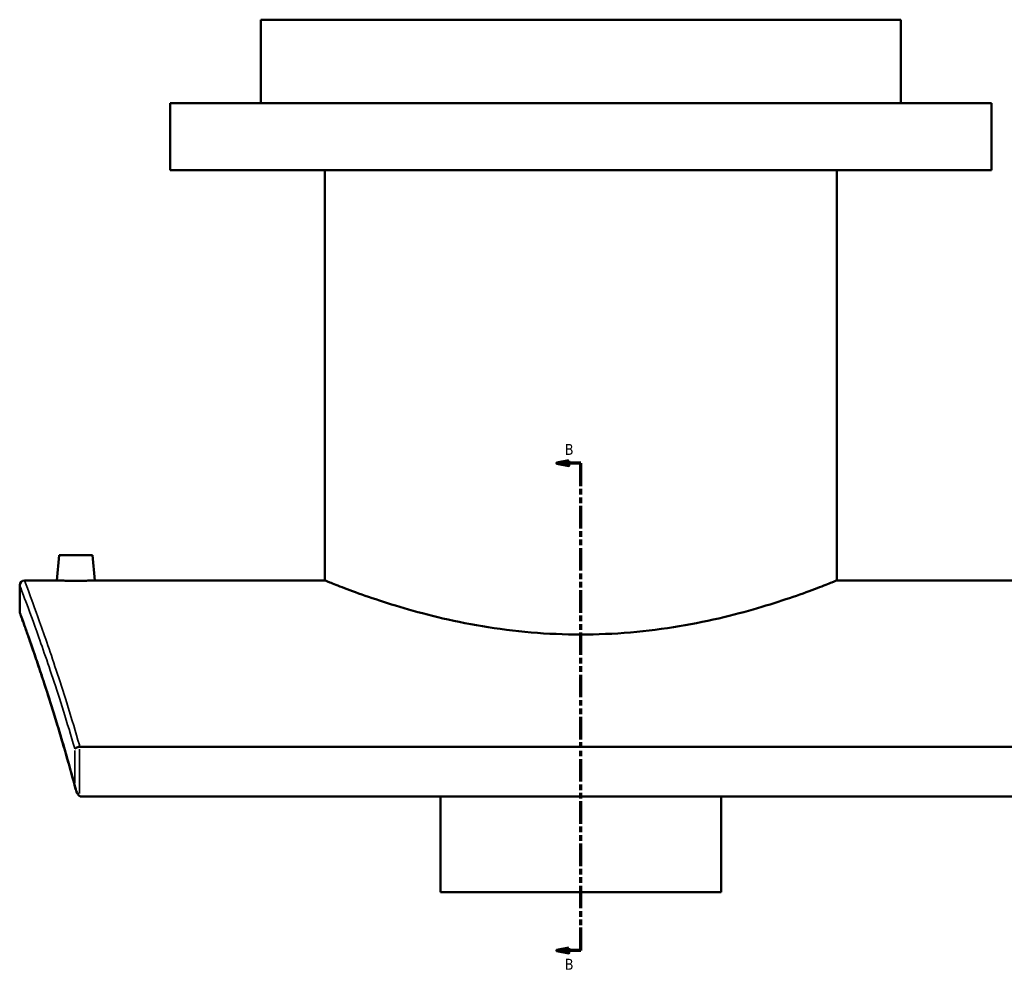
# Model space of a CAD drawing. Header units: millimetres. Extents: x -604 to 1138, y -275 to 905.
# Tile 1 of 11: x -604 to -192, y 76 to 473. Entities that reach past the tile are written whole.
import ezdxf

# ---------------------------------------------------------------- set-up
doc = ezdxf.new("R2010")
doc.units = ezdxf.units.MM
doc.linetypes.add('DOUBLE_DASH_CHAIN', pattern=[1.2403, 0.6614, -0.0827, 0.1654, -0.0827, 0.1654, -0.0827])
for name, color, linetype, lineweight in [('Section Line (ANSI)', 7, 'DOUBLE_DASH_CHAIN', 70), ('Visible (ANSI)', 7, 'Continuous', 50), ('Visible Narrow (ANSI)', 7, 'Continuous', 35)]:
    doc.layers.add(name, color=color, linetype=linetype, lineweight=lineweight)
doc.styles.add('Label Text (ANSI)', font='tahoma.ttf')

# ---------------------------------------------------------------- blocks, each defined once
blk = doc.blocks.new('2dTransSection0')
at = {"layer": 'Section Line (ANSI)', "linetype": 'Continuous'}
for p, q in [((-374.1, 288.23), (-379.1, 287.23)), ((-374.1, 287.23), (-379.1, 287.23)), ((-379.1, 287.23), (-374.1, 286.23)), ((-374.1, 286.23), (-374.1, 288.23)), ((-369.1, 287.23), (-374.1, 287.23)), ((-369.1, 277.64), (-369.1, 287.23)), ((-369.1, 83.06), (-369.1, 92.65)), ((-374.1, 84.06), (-379.1, 83.06)), ((-374.1, 83.06), (-379.1, 83.06)), ((-379.1, 83.06), (-374.1, 82.06)), ((-374.1, 82.06), (-374.1, 84.06)), ((-369.1, 83.06), (-374.1, 83.06))]:
    blk.add_line(p, q, dxfattribs=at)
at = {"layer": 'Section Line (ANSI)', "linetype": 'DOUBLE_DASH_CHAIN', "ltscale": 14.26161}
blk.add_line((-369.1, 83.06), (-369.1, 287.23), dxfattribs=at)
at = {"layer": 'Section Line (ANSI)', "linetype": 'Continuous', "flags": 128}
for points in [[(-374.1, 288.23), (-379.1, 287.23), (-374.1, 286.23), (-374.1, 288.23)], [(-374.1, 84.06), (-379.1, 83.06), (-374.1, 82.06), (-374.1, 84.06)]]:
    blk.add_lwpolyline(points, dxfattribs=at)
at = {"layer": 'Section Line (ANSI)'}
for points in [[(-374.1, 288.23), (-379.1, 287.23), (-374.1, 286.23), (-374.1, 288.23)], [(-374.1, 84.06), (-379.1, 83.06), (-374.1, 82.06), (-374.1, 84.06)]]:
    blk.add_solid(points, dxfattribs=at)
at = {"layer": 'Section Line (ANSI)', "char_height": 4.57, "attachment_point": 7, "style": 'Label Text (ANSI)'}
for insert in [(-375.85, 290.73), (-375.85, 74.99)]:
    blk.add_mtext('B', dxfattribs=dict(at, insert=insert))

msp = doc.modelspace()

# ---------------------------------------------------------------- linework, layer by layer
at = {"layer": 'Visible (ANSI)'}
for p, q in [((-235.1, 473.11), (-503.1, 473.11)), ((-503.1, 438.11), (-503.1, 473.11)), ((-235.1, 438.11), (-235.1, 473.11)), ((-197.1, 438.11), (-541.1, 438.11)), ((-541.1, 410.11), (-541.1, 438.11)), ((-197.1, 410.11), (-197.1, 438.11)), ((-197.1, 410.11), (-541.1, 410.11)), ((-476.3, 238.11), (-476.3, 410.11)), ((-261.9, 238.11), (-261.9, 410.11)), ((-587.6, 248.71), (-588.53, 238.11)), ((-573.6, 248.71), (-587.6, 248.71)), ((-573.6, 248.71), (-572.68, 238.11)), ((-604.1, 225.11), (-604.1, 236.11)), ((-602.1, 238.11), (-588.53, 238.11)), ((-572.68, 238.11), (-476.3, 238.11)), ((-261.9, 238.11), (-165.53, 238.11)), ((-159.31, 168.42), (-578.89, 168.42)), ((-578.15, 147.53), (-160.06, 147.53)), ((-427.85, 107.47), (-427.85, 147.53)), ((-310.35, 147.53), (-310.35, 107.47)), ((-427.85, 107.47), (-310.35, 107.47))]:
    msp.add_line(p, q, dxfattribs=at)
for centre, start, end in [((-602.1, 236.11), 90, 180), ((-602.1, 225.11), 180, 200.0034)]:
    msp.add_arc(centre, 2, start, end, dxfattribs=at)
for points, knots in [([(-572.68, 238.11), (-572.68, 238.11), (-572.88, 238.1), (-573.68, 238.08), (-574.29, 238.06), (-575.7, 238.03), (-576.59, 238.02), (-578.55, 238), (-579.61, 237.99), (-580.6, 237.99), (-581.6, 237.99), (-582.66, 238), (-584.62, 238.02), (-585.51, 238.03), (-586.91, 238.06), (-587.52, 238.08), (-588.33, 238.1), (-588.53, 238.11), (-588.53, 238.11)], [3.585948, 3.585948, 3.585948, 3.585948, 3.884732, 3.884732, 4.183517, 4.183517, 4.48239, 4.48239, 4.781264, 4.781264, 4.781264, 5.080138, 5.080138, 5.379011, 5.379011, 5.677796, 5.677796, 5.97658, 5.97658, 5.97658, 5.97658]), ([(-261.9, 238.11), (-261.9, 238.11), (-262.56, 237.84), (-265.32, 236.74), (-267.41, 235.92), (-272.9, 233.84), (-276.31, 232.59), (-284.15, 229.89), (-288.59, 228.44), (-298.02, 225.63), (-303.35, 224.16), (-314.98, 221.36), (-321.28, 220.05), (-334.45, 217.84), (-341.35, 216.94), (-355.26, 215.75), (-362.28, 215.46), (-375.92, 215.46), (-382.95, 215.75), (-396.86, 216.94), (-403.75, 217.84), (-416.93, 220.05), (-423.23, 221.36), (-434.86, 224.16), (-440.19, 225.63), (-449.62, 228.44), (-454.05, 229.89), (-461.9, 232.59), (-465.31, 233.84), (-470.8, 235.92), (-472.89, 236.74), (-475.64, 237.84), (-476.3, 238.11), (-476.3, 238.11)], [16.357902, 16.357902, 16.357902, 16.357902, 18.401553, 18.401553, 20.445204, 20.445204, 22.488855, 22.488855, 24.532506, 24.532506, 26.578331, 26.578331, 28.624155, 28.624155, 30.669979, 30.669979, 32.715804, 32.715804, 34.761628, 34.761628, 36.807452, 36.807452, 38.853277, 38.853277, 40.899101, 40.899101, 42.942752, 42.942752, 44.986403, 44.986403, 47.030055, 47.030055, 49.073706, 49.073706, 49.073706, 49.073706]), ([(-603.98, 224.43), (-603.98, 224.43), (-603.96, 224.36), (-603.87, 224.1), (-603.79, 223.91), (-603.61, 223.39), (-603.49, 223.07), (-603.21, 222.29), (-603.05, 221.84), (-602.68, 220.81), (-602.47, 220.24), (-602.01, 218.95), (-601.76, 218.25), (-601.21, 216.72), (-600.92, 215.89), (-600.3, 214.11), (-599.96, 213.16), (-598.91, 210.13), (-598.12, 207.87), (-596.43, 202.88), (-595.52, 200.15), (-593.58, 194.26), (-592.55, 191.09), (-590.41, 184.32), (-589.29, 180.73), (-587, 173.14), (-585.82, 169.15), (-583.43, 160.79), (-582.22, 156.41), (-581, 151.87)], [23.915046, 23.915046, 23.915046, 23.915046, 24.905248, 24.905248, 25.895451, 25.895451, 26.885654, 26.885654, 27.875857, 27.875857, 28.866059, 28.866059, 29.856262, 29.856262, 30.846465, 30.846465, 31.836667, 31.836667, 33.817073, 33.817073, 35.797478, 35.797478, 37.777884, 37.777884, 39.758289, 39.758289, 41.738694, 41.738694, 43.7191, 43.7191, 43.7191, 43.7191]), ([(-580.69, 150.71), (-581.92, 155.32), (-583.14, 159.76), (-585.56, 168.25), (-586.75, 172.31), (-589.07, 180.01), (-590.2, 183.66), (-592.37, 190.53), (-593.41, 193.76), (-595.38, 199.75), (-596.31, 202.52), (-597.6, 206.32), (-598.01, 207.53), (-598.8, 209.83), (-599.18, 210.92), (-599.9, 212.97), (-600.23, 213.94), (-600.87, 215.75), (-601.17, 216.59), (-601.72, 218.15), (-601.98, 218.86), (-602.44, 220.16), (-602.65, 220.75), (-603.03, 221.8), (-603.2, 222.26), (-603.55, 223.24), (-603.71, 223.69), (-603.93, 224.28), (-603.98, 224.43), (-603.98, 224.43)], [3.943081, 3.943081, 3.943081, 3.943081, 5.940278, 5.940278, 7.937474, 7.937474, 9.934671, 9.934671, 11.931867, 11.931867, 13.929064, 13.929064, 14.927662, 14.927662, 15.92626, 15.92626, 16.924858, 16.924858, 17.923456, 17.923456, 18.922055, 18.922055, 19.920653, 19.920653, 20.919251, 20.919251, 22.417148, 22.417148, 23.915046, 23.915046, 23.915046, 23.915046]), ([(-579.07, 168.42), (-579.31, 168.39), (-579.55, 168.34), (-580.01, 168.21), (-580.23, 168.13), (-580.56, 167.96), (-580.68, 167.88), (-580.87, 167.72), (-580.95, 167.63), (-581, 167.55), (-581, 167.54), (-581, 167.54)], [-0.2779085, -0.2779085, -0.2779085, -0.2779085, -0.2041205, -0.2041205, -0.1240177, -0.1240177, -0.0624169, -0.0624169, 0, 0, 0.000695, 0.000695, 0.000695, 0.000695]), ([(-581, 152.38), (-581, 152.38), (-581, 152.37), (-580.86, 151.15), (-580.53, 149.97), (-579.9, 148.71), (-579.69, 148.4), (-579.36, 148.03), (-579.22, 147.91), (-579.07, 147.81)], [-0.3776981, -0.3776981, -0.3776981, -0.3776981, -0.3767854, -0.3767854, -0.1502026, -0.1502026, -0.0542138, -0.0542138, 0, 0, 0, 0]), ([(-578.15, 147.53), (-578.34, 147.53), (-578.54, 147.57), (-578.84, 147.69), (-578.96, 147.74), (-579.07, 147.81)], [0, 0, 0, 0, 0.05860338, 0.05860338, 0.0973589, 0.0973589, 0.0973589, 0.0973589])]:
    msp.add_open_spline(points, degree=3, knots=knots, dxfattribs=at)
msp.add_open_spline([(-579.07, 168.42), (-579.01, 168.42), (-578.95, 168.42), (-578.89, 168.42)], degree=3, dxfattribs=at)
at = {"layer": 'Visible Narrow (ANSI)'}
for p, q in [((-581, 166.79), (-581, 153.14)), ((-579.07, 148.84), (-579.07, 167.38))]:
    msp.add_line(p, q, dxfattribs=at)
for points, knots in [([(-604.1, 236.11), (-604.1, 236.11), (-603.54, 234.65), (-601.38, 228.88), (-599.77, 224.58), (-595.64, 213.08), (-593.07, 205.77), (-587.38, 188.58), (-584.25, 178.7), (-581.03, 167.65), (-581.01, 167.6), (-581, 167.54)], [25.955828, 25.955828, 25.955828, 25.955828, 30.745834, 30.745834, 35.535857, 35.535857, 40.533103, 40.533103, 45.530345, 45.530345, 45.554442, 45.554442, 45.554442, 45.554442]), ([(-578.89, 168.42), (-578.97, 168.68), (-579.04, 168.93), (-582.31, 180.26), (-585.43, 190.22), (-591.11, 207.54), (-593.66, 214.9), (-597.78, 226.49), (-599.39, 230.83), (-601.55, 236.64), (-602.1, 238.11), (-602.1, 238.11)], [-45.643933, -45.643933, -45.643933, -45.643933, -45.530345, -45.530345, -40.533103, -40.533103, -35.535857, -35.535857, -30.745834, -30.745834, -25.955828, -25.955828, -25.955828, -25.955828]), ([(-581, 152.38), (-584.18, 164.24), (-587.34, 174.89), (-592.56, 191.62), (-594.72, 198.19), (-599.23, 211.56), (-601.3, 217.35), (-603.58, 223.7), (-604.1, 225.11), (-604.1, 225.11)], [4.111013, 4.111013, 4.111013, 4.111013, 9.259087, 9.259087, 13.428669, 13.428669, 19.301742, 19.301742, 23.915046, 23.915046, 23.915046, 23.915046])]:
    msp.add_open_spline(points, degree=3, knots=knots, dxfattribs=at)

# ---------------------------------------------------------------- block references
at = {"layer": 'Section Line (ANSI)'}
msp.add_blockref('2dTransSection0', (0, 0), dxfattribs=at)

doc.saveas('drawing.dxf')
